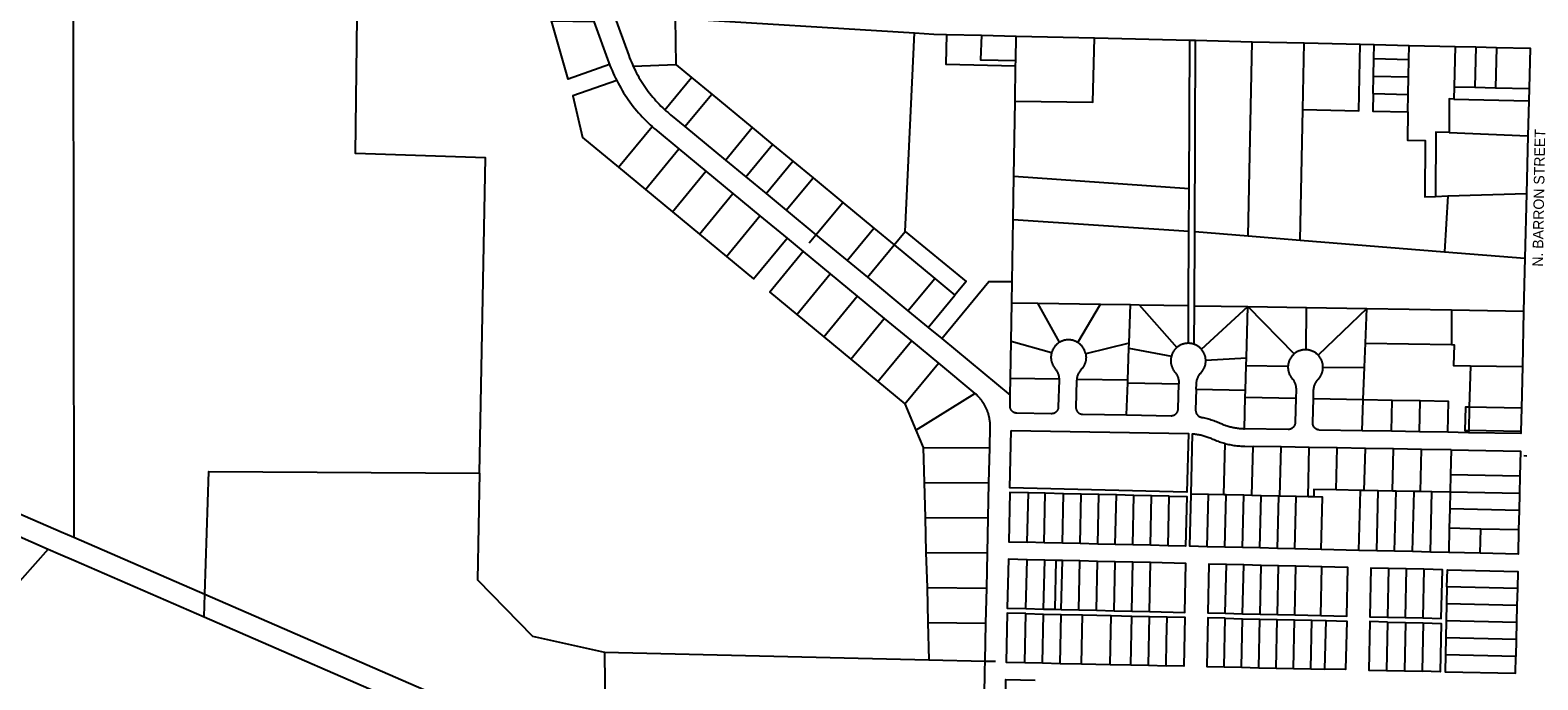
# Model space of a CAD drawing. Header units: feet. Extents: x 1267057 to 1687180, y 137439 to 673336.
# Tile 131 of 159: x 1363599 to 1367899, y 645763 to 647617. Entities that reach past the tile are written whole.
import ezdxf
from ezdxf.enums import TextEntityAlignment as Align

# ---------------------------------------------------------------- set-up
doc = ezdxf.new("R2010")
doc.units = ezdxf.units.FT
doc.header["$MEASUREMENT"] = 0
doc.layers.add('eatpar', color=32, linetype='Continuous')
doc.layers.add('MOT-PHASE 2', color=5, linetype='Continuous')
doc.styles.add('Slanted-Normal', font='font31.shx', dxfattribs={"height": 0.14})

msp = doc.modelspace()

# ---------------------------------------------------------------- linework, layer by layer
at = {"layer": 'eatpar'}
for p, q in [((1363722.1, 647676.8), (1363723.6, 646170.2)), ((1365439.4, 647651.1), (1366121.2, 647609.2)), ((1365441.9, 647517.9), (1365439.4, 647651.1)), ((1366095, 647043), (1366121.2, 647609.2)), ((1366212.5, 647604.9), (1366312.5, 647602.6)), ((1366312.5, 647602.6), (1366411, 647600.2)), ((1366409.9, 647530.2), (1366411, 647600.2)), ((1366411, 647600.2), (1366634.9, 647594.9)), ((1366634.9, 647594.9), (1366906, 647588.5)), ((1366904.4, 647165.4), (1366906, 647588.5)), ((1366906, 647588.5), (1366922.5, 647588.1)), ((1366920.5, 647042.1), (1366922.5, 647588.1)), ((1366922.5, 647588.1), (1367084.4, 647584.2)), ((1367073.2, 647029.8), (1367084.4, 647584.2)), ((1367084.4, 647584.2), (1367232.1, 647580.8)), ((1367228.4, 647390.8), (1367232.1, 647580.8)), ((1367232.1, 647580.8), (1367392.1, 647576.9)), ((1367392.1, 647576.9), (1367432.1, 647576)), ((1367431.4, 647536), (1367432.1, 647576)), ((1367432.1, 647576), (1367532, 647573.6)), ((1367531.2, 647533.6), (1367532, 647573.6)), ((1367532, 647573.6), (1367663, 647570.5)), ((1367663, 647570.5), (1367660.2, 647455.5)), ((1367663, 647570.5), (1367722, 647569.1)), ((1367722, 647569.1), (1367719.1, 647454.1)), ((1367722, 647569.1), (1367781, 647567.7)), ((1367781, 647567.7), (1367778.1, 647452.8)), ((1365441.9, 647517.9), (1365319.2, 647513.2)), ((1365441.9, 647517.9), (1365485.1, 647482.2)), ((1366408, 647414.6), (1366409.6, 647515.2)), ((1366409.6, 647515.2), (1366409.9, 647530.2)), ((1367430.4, 647486), (1367431.4, 647536)), ((1367431.4, 647536), (1367531.2, 647533.6)), ((1367530.2, 647483.6), (1367531.2, 647533.6)), ((1365409, 647390.2), (1365485.1, 647482.2)), ((1365485.1, 647482.2), (1365542.9, 647434.5)), ((1367429.4, 647436), (1367430.4, 647486)), ((1367430.4, 647486), (1367530.2, 647483.6)), ((1367529.2, 647433.6), (1367530.2, 647483.6)), ((1367660.2, 647455.5), (1367659.4, 647420.5)), ((1367660.2, 647455.5), (1367719.1, 647454.1)), ((1365466.5, 647341.9), (1365542.9, 647434.5)), ((1365542.9, 647434.5), (1365658.5, 647338.9)), ((1366404.5, 647200.3), (1366408, 647414.6)), ((1367429.4, 647436), (1367529.2, 647433.6)), ((1367528.2, 647383.6), (1367529.2, 647433.6)), ((1367659.4, 647420.5), (1367873.2, 647415.4)), ((1367719.1, 647454.1), (1367778.1, 647452.8)), ((1367778.1, 647452.8), (1367874.1, 647450.4)), ((1367873.2, 647415.4), (1367870.8, 647315.4)), ((1367874.1, 647450.4), (1367873.2, 647415.4)), ((1367221.1, 647017.8), (1367228.4, 647390.8)), ((1365276.8, 647226.3), (1365373.1, 647341.8)), ((1365466.5, 647341.9), (1365582.1, 647246.4)), ((1365582.1, 647246.4), (1365658.5, 647338.9)), ((1365658.5, 647338.9), (1365716.4, 647291.1)), ((1365639.9, 647198.6), (1365716.4, 647291.1)), ((1365716.4, 647291.1), (1365774.1, 647243.4)), ((1367646.1, 647324.8), (1367870.8, 647315.4)), ((1367870.8, 647315.4), (1367866.8, 647151.3)), ((1365353.9, 647162.6), (1365449.4, 647278.2)), ((1365449.4, 647278.2), (1365526.5, 647214.5)), ((1365582.1, 647246.4), (1365639.9, 647198.6)), ((1365697.8, 647150.8), (1365774.1, 647243.4)), ((1365774.1, 647243.4), (1365832, 647195.6)), ((1365276.8, 647226.3), (1365353.9, 647162.6)), ((1365431, 647098.9), (1365526.5, 647214.5)), ((1365526.5, 647214.5), (1365603.6, 647150.8)), ((1365639.9, 647198.6), (1365697.8, 647150.8)), ((1366402.5, 647076.5), (1366404.5, 647200.3)), ((1366404.5, 647200.3), (1366904.4, 647165.4)), ((1365353.9, 647162.6), (1365431, 647098.9)), ((1365755.5, 647103.1), (1365832, 647195.6)), ((1365832, 647195.6), (1365916.8, 647125.5)), ((1366903.9, 647043.4), (1366904.4, 647165.4)), ((1365508, 647035.2), (1365603.6, 647150.8)), ((1365603.6, 647150.8), (1365680.6, 647087.1)), ((1365697.8, 647150.8), (1365755.5, 647103.1)), ((1365840.2, 647033), (1365916.8, 647125.5)), ((1365916.8, 647125.5), (1366005.4, 647052.2)), ((1367606.8, 647142.9), (1367642.4, 647144.1)), ((1367642.4, 647144.1), (1367632.4, 646984.7)), ((1367642.4, 647144.1), (1367866.8, 647151.3)), ((1367866.8, 647151.3), (1367862.2, 646966.2)), ((1365431, 647098.9), (1365508, 647035.2)), ((1365585.1, 646971.4), (1365680.6, 647087.1)), ((1365680.6, 647087.1), (1365757.8, 647023.4)), ((1365755.5, 647103.1), (1365840.2, 647033)), ((1366399.5, 646899.7), (1366402.5, 647076.5)), ((1366402.5, 647076.5), (1366903.9, 647043.4)), ((1365508, 647035.2), (1365585.1, 646971.4)), ((1365821.1, 647009.9), (1365840.2, 647033)), ((1365840.2, 647033), (1365929, 646959.7)), ((1365929, 646959.7), (1366005.4, 647052.2)), ((1366005.4, 647052.2), (1366063.1, 647004.4)), ((1366063.1, 647004.4), (1366095, 647043)), ((1366903.1, 646831.1), (1366903.9, 647043.4)), ((1366919.6, 646830.8), (1366920.5, 647042.1)), ((1366920.5, 647042.1), (1367073.2, 647029.8)), ((1367073.2, 647029.8), (1367221.1, 647017.8)), ((1365757.8, 647023.4), (1365804, 646985.1)), ((1365804, 646985.1), (1365881.1, 646921.4)), ((1365986.8, 646911.9), (1366063.1, 647004.4)), ((1366063.1, 647004.4), (1366178.9, 646908.8)), ((1367221.1, 647017.8), (1367632.4, 646984.7)), ((1367632.4, 646984.7), (1367862.2, 646966.2)), ((1365929, 646959.7), (1365986.8, 646911.9)), ((1367862.2, 646966.2), (1367858.5, 646815.4)), ((1365785.5, 646805.8), (1365881.1, 646921.4)), ((1365881.1, 646921.4), (1365958.1, 646857.8)), ((1365986.8, 646911.9), (1366102.4, 646816.4)), ((1366102.4, 646816.4), (1366178.9, 646908.8)), ((1366178.9, 646908.8), (1366236.6, 646861.1)), ((1366398.5, 646839.4), (1366399.5, 646899.7)), ((1365862.6, 646742.1), (1365958.1, 646857.8)), ((1365958.1, 646857.8), (1366035.2, 646794)), ((1366160.1, 646768.6), (1366236.6, 646861.1)), ((1366102.4, 646816.4), (1366160.1, 646768.6)), ((1366396.6, 646729.9), (1366398.5, 646839.4)), ((1366398.5, 646839.4), (1366473.2, 646838.1)), ((1366473.2, 646838.1), (1366651.5, 646835.2)), ((1366535.2, 646726.7), (1366473.2, 646838.1)), ((1366587.2, 646725.6), (1366651.5, 646835.2)), ((1366651.5, 646835.2), (1366736.9, 646833.8)), ((1366733.1, 646723.9), (1366736.9, 646833.8)), ((1366736.9, 646833.8), (1366761.9, 646833.4)), ((1366761.9, 646833.4), (1366903.1, 646831.1)), ((1366761.9, 646833.4), (1366869.8, 646711.8)), ((1366902.8, 646723.6), (1366903.1, 646831.1)), ((1366919.2, 646720.6), (1366919.6, 646830.8)), ((1366919.6, 646830.8), (1367072, 646828.3)), ((1366939.5, 646706.8), (1367072, 646828.3)), ((1367067.9, 646681.6), (1367072, 646828.3)), ((1367072, 646828.3), (1367239.4, 646825.6)), ((1367072, 646828.3), (1367204, 646693.3)), ((1367238, 646705.1), (1367239.4, 646825.6)), ((1367239.4, 646825.6), (1367411.4, 646822.8)), ((1367411.4, 646822.8), (1367272.2, 646689.9)), ((1367407.5, 646723.8), (1367411.4, 646822.8)), ((1367411.4, 646822.8), (1367652.4, 646818.8)), ((1367652.4, 646818.8), (1367858.5, 646815.4)), ((1367652.4, 646818.8), (1367652.5, 646719.8)), ((1367858.5, 646815.4), (1367854.9, 646657)), ((1362142.8, 646792.5), (1363650.9, 646136.4)), ((1365785.5, 646805.8), (1365862.6, 646742.1)), ((1365939.6, 646678.4), (1366035.2, 646794)), ((1366035.2, 646794), (1366112.4, 646730.3)), ((1366160.1, 646768.6), (1366198.8, 646736.8)), ((1365862.6, 646742.1), (1365939.6, 646678.4)), ((1366016.8, 646614.7), (1366112.4, 646730.3)), ((1366112.4, 646730.3), (1366189.4, 646666.6)), ((1366198.8, 646736.8), (1366394.1, 646575.2)), ((1366394.9, 646624.4), (1366396.6, 646729.9)), ((1366396.6, 646729.9), (1366512.4, 646697.6)), ((1366733.1, 646723.9), (1366609.4, 646693.1)), ((1366732.6, 646709.8), (1366733.1, 646723.9)), ((1367404.8, 646655.3), (1367407.5, 646723.8)), ((1367407.5, 646723.8), (1367652.5, 646719.8)), ((1366729.5, 646618.9), (1366732.6, 646709.8)), ((1366732.6, 646709.8), (1366853.9, 646686.9)), ((1366952, 646675), (1367067.9, 646681.6)), ((1367067.2, 646660.3), (1367067.9, 646681.6)), ((1365939.6, 646678.4), (1366016.8, 646614.7)), ((1366093.9, 646551), (1366189.4, 646666.6)), ((1366189.4, 646666.6), (1366293.4, 646580.7)), ((1367065.2, 646590), (1367067.2, 646660.3)), ((1367067.2, 646660.3), (1367186.4, 646658.3)), ((1367286.2, 646654.2), (1367404.8, 646655.3)), ((1367401.1, 646563.5), (1367404.8, 646655.3)), ((1367706.6, 646659.4), (1367703.5, 646541.5)), ((1367706.6, 646659.4), (1367854.9, 646657)), ((1367854.9, 646657), (1367852.1, 646538.9)), ((1366016.8, 646614.7), (1366093.9, 646551)), ((1366394.1, 646575.2), (1366394.9, 646624.4)), ((1366394.9, 646624.4), (1366533.4, 646622.1)), ((1366583.9, 646621.4), (1366729.5, 646618.9)), ((1366726.1, 646519), (1366729.2, 646610.6)), ((1366729.2, 646610.6), (1366729.5, 646618.9)), ((1366729.2, 646610.6), (1366875.2, 646608.2)), ((1366125, 646475.7), (1366293.4, 646580.7)), ((1366924.8, 646592.3), (1367065.2, 646590)), ((1367062.1, 646479.9), (1367064.6, 646569.8)), ((1367064.6, 646569.8), (1367065.2, 646590)), ((1367064.6, 646569.8), (1367208.9, 646567.4)), ((1367258.8, 646565.8), (1367401.1, 646563.5)), ((1367397.6, 646473.9), (1367401, 646561.9)), ((1367401, 646561.9), (1367401.1, 646563.5)), ((1367483.8, 646560.4), (1367401, 646561.9)), ((1367481.9, 646472.4), (1367483.8, 646560.4)), ((1367563.8, 646559), (1367483.8, 646560.4)), ((1367561.9, 646471), (1367563.8, 646559)), ((1366093.9, 646551), (1366125, 646475.7)), ((1367703.5, 646541.5), (1367701.8, 646474.6)), ((1367852.1, 646538.9), (1367703.5, 646541.5)), ((1367852.1, 646538.9), (1367850.6, 646471.9)), ((1366125, 646475.7), (1366145.6, 646425.9)), ((1367481.9, 646472.4), (1367397.6, 646473.9)), ((1367561.9, 646471), (1367481.9, 646472.4)), ((1367641.9, 646469.6), (1367561.9, 646471)), ((1367701.6, 646468.5), (1367641.9, 646469.6)), ((1367701.8, 646474.6), (1367701.6, 646468.5)), ((1367850.6, 646471.9), (1367701.8, 646474.6)), ((1366145.6, 646425.9), (1366335.8, 646425.1)), ((1366145.6, 646425.9), (1366148.4, 646326.1)), ((1366333.6, 646325.1), (1366335.8, 646425.1)), ((1367003.6, 646291.2), (1367007.4, 646437.6)), ((1367083.6, 646289.2), (1367087.1, 646429.4)), ((1367167.1, 646427.9), (1367087.1, 646429.4)), ((1367163.6, 646287.3), (1367167.1, 646427.9)), ((1367247.1, 646426.5), (1367167.1, 646427.9)), ((1367243.6, 646285.4), (1367247.1, 646426.5)), ((1367327.1, 646425.1), (1367247.1, 646426.5)), ((1367324.1, 646305.1), (1367327.1, 646425.1)), ((1367407.1, 646423.6), (1367327.1, 646425.1)), ((1367404.1, 646303.4), (1367407.1, 646423.6)), ((1367487.1, 646422.2), (1367407.1, 646423.6)), ((1367484.1, 646301.9), (1367487.1, 646422.2)), ((1367567.1, 646420.8), (1367487.1, 646422.2)), ((1367564, 646300.2), (1367567.1, 646420.8)), ((1367651.4, 646419.3), (1367567.1, 646420.8)), ((1367651.4, 646419.3), (1367649.8, 646348.5)), ((1367649.8, 646348.5), (1367648.6, 646298.6)), ((1367847.8, 646344.6), (1367649.8, 646348.5)), ((1367847.8, 646344.6), (1367846.6, 646294.6)), ((1366148.4, 646326.1), (1366333.6, 646325.1)), ((1366148.4, 646326.1), (1366151.2, 646226.1)), ((1366331.5, 646225.2), (1366333.6, 646325.1)), ((1366443, 646155.6), (1366446.1, 646296.9)), ((1366494.2, 646295.7), (1366446.1, 646296.9)), ((1366491.2, 646154.4), (1366494.2, 646295.7)), ((1366546.5, 646294.4), (1366494.2, 646295.7)), ((1366543.5, 646153.2), (1366546.5, 646294.4)), ((1366596.6, 646293.2), (1366546.5, 646294.4)), ((1366960, 646292.2), (1366910, 646293.4)), ((1367392.9, 646303.7), (1367324.1, 646305.1)), ((1367388.5, 646132.7), (1367392.9, 646303.7)), ((1367404.1, 646303.4), (1367392.9, 646303.7)), ((1367443.9, 646302.7), (1367404.1, 646303.4)), ((1367439.5, 646131.4), (1367443.9, 646302.7)), ((1367484.1, 646301.9), (1367443.9, 646302.7)), ((1367494.9, 646301.7), (1367484.1, 646301.9)), ((1367490.5, 646130.2), (1367494.9, 646301.7)), ((1367545.9, 646300.6), (1367494.9, 646301.7)), ((1367541.5, 646129), (1367545.9, 646300.6)), ((1367564, 646300.2), (1367545.9, 646300.6)), ((1367596.9, 646299.6), (1367564, 646300.2)), ((1367592.5, 646127.8), (1367596.9, 646299.6)), ((1367648.6, 646298.6), (1367596.9, 646299.6)), ((1367648.6, 646298.6), (1367647.6, 646251.4)), ((1367846.6, 646294.6), (1367648.6, 646298.6)), ((1367846.6, 646294.6), (1367845.5, 646246.7)), ((1366593.6, 646152), (1366596.6, 646293.2)), ((1366646.9, 646292.1), (1366596.6, 646293.2)), ((1366643.9, 646150.8), (1366646.9, 646292.1)), ((1366697.1, 646290.9), (1366646.9, 646292.1)), ((1366694, 646149.5), (1366697.1, 646290.9)), ((1366747.2, 646289.7), (1366697.1, 646290.9)), ((1366744.2, 646148.2), (1366747.2, 646289.7)), ((1366797.5, 646288.4), (1366747.2, 646289.7)), ((1366794.5, 646147.1), (1366797.5, 646288.4)), ((1366847.6, 646287.2), (1366797.5, 646288.4)), ((1366844.6, 646145.8), (1366847.6, 646287.2)), ((1366956.2, 646143.1), (1366960, 646292.2)), ((1367003.6, 646291.2), (1366960, 646292.2)), ((1367010, 646291.1), (1367003.6, 646291.2)), ((1367006.2, 646141.9), (1367010, 646291.1)), ((1367060, 646289.8), (1367010, 646291.1)), ((1367056.2, 646140.8), (1367060, 646289.8)), ((1367083.6, 646289.2), (1367060, 646289.8)), ((1367110, 646288.6), (1367083.6, 646289.2)), ((1367106.2, 646139.6), (1367110, 646288.6)), ((1367160, 646287.4), (1367110, 646288.6)), ((1367156.2, 646138.3), (1367160, 646287.4)), ((1367163.6, 646287.3), (1367160, 646287.4)), ((1367210, 646286.2), (1367163.6, 646287.3)), ((1367206.1, 646137.1), (1367210, 646286.2)), ((1367243.6, 646285.4), (1367210, 646286.2)), ((1367260, 646285), (1367243.6, 646285.4)), ((1367647.6, 646251.4), (1367646.4, 646195.8)), ((1367845.5, 646246.7), (1367647.6, 646251.4)), ((1366151.2, 646226.1), (1366331.5, 646225.2)), ((1366151.2, 646226.1), (1366154, 646126.2)), ((1366329.4, 646125.2), (1366331.5, 646225.2)), ((1367845.5, 646246.7), (1367844.2, 646191)), ((1363723.6, 646170.2), (1364097.6, 646007.5)), ((1367646.4, 646195.8), (1367644.8, 646126.5)), ((1367735.9, 646193.6), (1367646.4, 646195.8)), ((1367734.1, 646124.3), (1367735.9, 646193.6)), ((1367844.2, 646191), (1367735.9, 646193.6)), ((1363650.9, 646136.4), (1363339.8, 645786.3)), ((1366154, 646126.2), (1366329.4, 646125.2)), ((1366154, 646126.2), (1366156.9, 646026.3)), ((1366327.1, 646025.2), (1366329.4, 646125.2)), ((1366491.2, 646154.4), (1366443, 646155.6)), ((1366543.5, 646153.2), (1366491.2, 646154.4)), ((1366593.6, 646152), (1366543.5, 646153.2)), ((1366643.9, 646150.8), (1366593.6, 646152)), ((1366694, 646149.5), (1366643.9, 646150.8)), ((1366744.2, 646148.2), (1366694, 646149.5)), ((1366794.5, 646147.1), (1366744.2, 646148.2)), ((1366844.6, 646145.8), (1366794.5, 646147.1)), ((1367006.2, 646141.9), (1366956.2, 646143.1)), ((1367056.2, 646140.8), (1367006.2, 646141.9)), ((1367106.2, 646139.6), (1367056.2, 646140.8)), ((1367156.2, 646138.3), (1367106.2, 646139.6)), ((1367206.1, 646137.1), (1367156.2, 646138.3)), ((1367281.1, 646135.3), (1367206.1, 646137.1)), ((1367388.5, 646132.7), (1367281.1, 646135.3)), ((1367439.5, 646131.4), (1367388.5, 646132.7)), ((1367490.5, 646130.2), (1367439.5, 646131.4)), ((1367541.5, 646129), (1367490.5, 646130.2)), ((1367592.5, 646127.8), (1367541.5, 646129)), ((1367644.8, 646126.5), (1367592.5, 646127.8)), ((1367734.1, 646124.3), (1367644.8, 646126.5)), ((1366439.1, 645966.3), (1366442.1, 646106.1)), ((1366492.5, 646104.9), (1366442.1, 646106.1)), ((1366489.5, 645965.1), (1366492.5, 646104.9)), ((1366525.4, 646104.1), (1366492.5, 646104.9)), ((1366522.4, 645964.4), (1366525.4, 646104.1)), ((1366542.9, 646103.6), (1366525.4, 646104.1)), ((1366539.9, 645964), (1366542.9, 646103.6)), ((1366593.1, 646102.4), (1366542.9, 646103.6)), ((1366590.1, 645962.8), (1366593.1, 646102.4)), ((1366643.5, 646101.2), (1366593.1, 646102.4)), ((1366640.5, 645961.6), (1366643.5, 646101.2)), ((1366693.9, 646100), (1366643.5, 646101.2)), ((1366690.9, 645960.4), (1366693.9, 646100)), ((1366744.1, 646098.8), (1366693.9, 646100)), ((1366741.1, 645959.2), (1366744.1, 646098.8)), ((1366794.5, 646097.6), (1366744.1, 646098.8)), ((1366791.5, 645958.1), (1366794.5, 646097.6)), ((1367007.6, 645953), (1367010.6, 646092.3)), ((1367060.1, 646091.1), (1367010.6, 646092.3)), ((1367057.1, 645951.9), (1367060.1, 646091.1)), ((1367109.6, 646089.9), (1367060.1, 646091.1)), ((1367106.6, 645950.7), (1367109.6, 646089.9)), ((1367159.1, 646088.8), (1367109.6, 646089.9)), ((1367156.1, 645949.6), (1367159.1, 646088.8)), ((1367208.6, 646087.6), (1367159.1, 646088.8)), ((1367205.6, 645948.4), (1367208.6, 646087.6)), ((1367282.9, 646085.8), (1367208.6, 646087.6)), ((1367279.9, 645946.7), (1367282.9, 646085.8)), ((1367473.2, 646081.1), (1367470.1, 645942.2)), ((1367523.5, 646079.9), (1367473.2, 646081.1)), ((1367523.5, 646079.9), (1367520.4, 645941)), ((1367573.9, 646078.6), (1367523.5, 646079.9)), ((1367573.9, 646078.6), (1367570.6, 645939.9)), ((1364095.5, 645943), (1364097.6, 646007.5)), ((1364097.6, 646007.5), (1365240.6, 645510.2)), ((1366156.9, 646026.3), (1366327.1, 646025.2)), ((1366156.9, 646026.3), (1366159.6, 645926.4)), ((1366325, 645925.2), (1366327.1, 646025.2)), ((1367639.8, 646028.6), (1367638.6, 645980.2)), ((1367840.5, 646023.8), (1367639.8, 646028.6)), ((1367840.5, 646023.8), (1367839.4, 645975.4)), ((1366435.9, 645812.4), (1366438.9, 645952.1)), ((1366438.9, 645952.1), (1366489.2, 645950.9)), ((1366439.1, 645966.3), (1366489.5, 645965.1)), ((1366486.2, 645811.3), (1366489.2, 645950.9)), ((1366489.2, 645950.9), (1366539.5, 645949.8)), ((1366489.5, 645965.1), (1366522.4, 645964.4)), ((1366522.4, 645964.4), (1366539.9, 645964)), ((1366536.5, 645810.2), (1366539.5, 645949.8)), ((1366539.5, 645949.8), (1366600.4, 645948.3)), ((1366539.9, 645964), (1366590.1, 645962.8)), ((1366590.1, 645962.8), (1366640.5, 645961.6)), ((1366640.5, 645961.6), (1366690.9, 645960.4)), ((1366690.9, 645960.4), (1366741.1, 645959.2)), ((1366741.1, 645959.2), (1366791.5, 645958.1)), ((1367007.6, 645953), (1367057.1, 645951.9)), ((1367057.1, 645951.9), (1367106.6, 645950.7)), ((1367106.6, 645950.7), (1367156.1, 645949.6)), ((1367156.1, 645949.6), (1367205.6, 645948.4)), ((1367638.6, 645980.2), (1367637.5, 645931.8)), ((1367839.4, 645975.4), (1367638.6, 645980.2)), ((1367839.4, 645975.4), (1367838.2, 645926.9)), ((1364095.5, 645943), (1365298, 645419.9)), ((1366159.6, 645926.4), (1366325, 645925.2)), ((1366159.6, 645926.4), (1366162.6, 645820.6)), ((1366322.6, 645816.8), (1366325, 645925.2)), ((1366597.4, 645808.9), (1366600.4, 645948.3)), ((1366600.4, 645948.3), (1366682.5, 645946.4)), ((1366679.6, 645807.1), (1366682.5, 645946.4)), ((1366682.5, 645946.4), (1366740.9, 645945.1)), ((1366737.9, 645805.8), (1366740.9, 645945.1)), ((1366740.9, 645945.1), (1366791.2, 645943.9)), ((1366788.2, 645804.7), (1366791.2, 645943.9)), ((1366791.2, 645943.9), (1366841.5, 645942.8)), ((1367004.4, 645800), (1367007.4, 645938.8)), ((1367007.4, 645938.8), (1367056.9, 645937.7)), ((1367053.9, 645798.9), (1367056.9, 645937.7)), ((1367056.9, 645937.7), (1367106.4, 645936.5)), ((1367103.4, 645797.8), (1367106.4, 645936.5)), ((1367106.4, 645936.5), (1367155.8, 645935.4)), ((1367152.9, 645796.7), (1367155.8, 645935.4)), ((1367155.8, 645935.4), (1367205.2, 645934.2)), ((1367202.4, 645795.6), (1367205.2, 645934.2)), ((1367205.2, 645934.2), (1367254.8, 645933.1)), ((1367205.6, 645948.4), (1367279.9, 645946.7)), ((1367251.9, 645794.6), (1367254.8, 645933.1)), ((1367254.8, 645933.1), (1367294.8, 645932.1)), ((1367291.8, 645793.7), (1367294.8, 645932.1)), ((1367470.6, 645928), (1367467.5, 645789.8)), ((1367470.1, 645942.2), (1367520.4, 645941)), ((1367470.6, 645928), (1367521.5, 645926.8)), ((1367521.5, 645926.8), (1367518.2, 645788.7)), ((1367520.4, 645941), (1367570.6, 645939.9)), ((1367521.5, 645926.8), (1367572.2, 645925.6)), ((1367572.2, 645925.6), (1367569.1, 645787.6)), ((1367637.5, 645931.8), (1367636.4, 645883.4)), ((1367838.2, 645926.9), (1367637.5, 645931.8)), ((1367838.2, 645926.9), (1367837.1, 645878.6)), ((1367636.4, 645883.4), (1367635.4, 645835)), ((1367837.1, 645878.6), (1367636.4, 645883.4)), ((1367837.1, 645878.6), (1367836, 645830.1)), ((1365237.2, 645842.5), (1366162.6, 645820.6)), ((1365237.2, 645842.5), (1365240.6, 645510.2)), ((1366162.6, 645820.6), (1366322.6, 645816.8)), ((1367836, 645830.1), (1367635.4, 645835)), ((1366322.6, 645816.8), (1366352.6, 645816.1)), ((1366435.9, 645812.4), (1366486.2, 645811.3)), ((1366486.2, 645811.3), (1366536.5, 645810.2)), ((1366536.5, 645810.2), (1366597.4, 645808.9)), ((1366597.4, 645808.9), (1366679.6, 645807.1)), ((1366679.6, 645807.1), (1366737.9, 645805.8)), ((1366737.9, 645805.8), (1366788.2, 645804.7)), ((1366788.2, 645804.7), (1366838.6, 645803.6)), ((1367004.4, 645800), (1367053.9, 645798.9)), ((1367053.9, 645798.9), (1367103.4, 645797.8)), ((1367103.4, 645797.8), (1367152.9, 645796.7)), ((1367152.9, 645796.7), (1367202.4, 645795.6)), ((1367202.4, 645795.6), (1367251.9, 645794.6)), ((1367251.9, 645794.6), (1367291.8, 645793.7)), ((1367467.5, 645789.8), (1367518.2, 645788.7)), ((1367518.2, 645788.7), (1367569.1, 645787.6))]:
    msp.add_line(p, q, dxfattribs=at)
for points in [[(1364881.1, 646353.3), (1364897.8, 647252.9), (1364527.1, 647265.2), (1364532.2, 647654.2)], [(1365086, 647644.2), (1365206.8, 647642.1), (1365249.9, 647524.1), (1365251.8, 647519.1)], [(1365251.8, 647519.1), (1365133.1, 647477.6), (1365086, 647644.2)], [(1365439.4, 647651.1), (1365263.4, 647661.9), (1365306.2, 647544.7), (1365308.6, 647538.2), (1365311.1, 647531.8), (1365313.9, 647525.4), (1365316.6, 647519.1), (1365319.2, 647513.2)], [(1366121.2, 647609.2), (1366176.6, 647605.8), (1366212.5, 647604.9)], [(1366212.5, 647604.9), (1366210.6, 647519.9), (1366409.6, 647515.2)], [(1366312.5, 647602.6), (1366309.9, 647532.6), (1366409.9, 647530.2)], [(1366408, 647414.6), (1366629.5, 647411.6), (1366634.9, 647594.9)], [(1367228.4, 647390.8), (1367388.4, 647386.9), (1367392.1, 647576.9)], [(1367781, 647567.7), (1367877, 647565.4), (1367874.1, 647450.4)], [(1365251.8, 647519.1), (1365252.6, 647516.7), (1365255.6, 647509.3), (1365258.6, 647501.9), (1365261.8, 647494.7), (1365265.1, 647487.4), (1365268.5, 647480.3), (1365272.1, 647473.2)], [(1365319.2, 647513.2), (1365322.4, 647506.6), (1365325.5, 647500.5), (1365328.6, 647494.4), (1365332, 647488.3), (1365335.4, 647482.3), (1365338.9, 647476.4), (1365342.5, 647470.5), (1365346.2, 647464.7), (1365350, 647458.9), (1365353.9, 647453.2), (1365358, 647447.7), (1365362, 647442.1), (1365366.2, 647436.7), (1365370.5, 647431.2), (1365375, 647425.9), (1365379.4, 647420.8), (1365384, 647415.6), (1365388.6, 647410.5), (1365393.4, 647405.5), (1365398.2, 647400.6), (1365403.1, 647395.8), (1365408.1, 647391), (1365409, 647390.2)], [(1365272.1, 647473.2), (1365146.9, 647429.4), (1365174.8, 647310.6), (1365276.8, 647226.3)], [(1365272.1, 647473.2), (1365275.8, 647466.1), (1365279.5, 647459.2), (1365283.5, 647452.2), (1365287.5, 647445.4), (1365291.6, 647438.6), (1365295.9, 647431.9), (1365300.4, 647425.4), (1365304.9, 647418.8), (1365309.4, 647412.4), (1365314.1, 647405.9), (1365319, 647399.7), (1365324, 647393.4), (1365329, 647387.3), (1365334.1, 647381.3), (1365339.5, 647375.4), (1365344.9, 647369.5), (1365350.2, 647363.8), (1365355.9, 647358.1), (1365361.5, 647352.6), (1365367.2, 647347.1), (1365373.1, 647341.8)], [(1367429.4, 647436), (1367428.4, 647386), (1367528.2, 647383.6)], [(1367659.4, 647420.5), (1367646.4, 647420.8), (1367646.1, 647324.8)], [(1365409, 647390.2), (1365413.2, 647386.4), (1365418.4, 647381.8), (1365423.6, 647377.3), (1365425.6, 647375.7), (1365466.5, 647341.9)], [(1367528.2, 647383.6), (1367526.8, 647303.6), (1367577.8, 647302.4), (1367576.5, 647141.9), (1367606.8, 647142.9)], [(1365373.1, 647341.8), (1365379.1, 647336.5), (1365385.1, 647331.3), (1365387.4, 647329.4), (1365449.4, 647278.2)], [(1367646.1, 647324.8), (1367608.1, 647326.4), (1367606.8, 647142.9)], [(1361382.4, 647188.7), (1363687.5, 646185.9), (1363723.6, 646170.2)], [(1366095, 647043), (1366268.5, 646899.6), (1366236.6, 646861.1)], [(1365585.1, 646971.4), (1365662.2, 646907.8), (1365757.8, 647023.4)], [(1365804, 646985.1), (1365708.5, 646869.5), (1365785.5, 646805.8)], [(1366198.8, 646736.8), (1366333.4, 646899.7), (1366399.5, 646899.7)], [(1366535.2, 646726.7), (1366533.1, 646725.4), (1366531.8, 646724.4), (1366530.2, 646723.4), (1366528.9, 646722.3), (1366527.6, 646721.2), (1366526.2, 646720), (1366525, 646718.8), (1366523.9, 646717.6), (1366522.6, 646716.2), (1366521.5, 646714.9), (1366520.5, 646713.6), (1366519.4, 646712.1), (1366518.5, 646710.7), (1366517.5, 646709.2), (1366516.6, 646707.7), (1366515.9, 646706.1), (1366515.1, 646704.6), (1366514.4, 646703), (1366513.8, 646701.4), (1366513.1, 646699.8), (1366512.4, 646697.6)], [(1366587.2, 646725.6), (1366586.1, 646726.3), (1366584.6, 646727.2), (1366583.1, 646728), (1366581.5, 646728.8), (1366579.9, 646729.4), (1366578.2, 646730.1), (1366576.6, 646730.7), (1366575, 646731.2), (1366573.4, 646731.8), (1366571.6, 646732.1), (1366569.9, 646732.5), (1366568.2, 646732.8), (1366566.5, 646733.1), (1366564.8, 646733.2), (1366563, 646733.4), (1366561.2, 646733.4), (1366559.5, 646733.4), (1366557.8, 646733.4), (1366556, 646733.2), (1366554.2, 646733.1), (1366552.5, 646732.8), (1366550.9, 646732.5), (1366549.1, 646732.2), (1366547.5, 646731.8), (1366545.8, 646731.2), (1366544.1, 646730.7), (1366542.5, 646730.1), (1366540.9, 646729.4), (1366539.2, 646728.8), (1366537.6, 646728), (1366536.1, 646727.2), (1366535.2, 646726.7)], [(1366609.4, 646693.1), (1366609.1, 646694.7), (1366608.6, 646696.4), (1366608.2, 646698.1), (1366607.6, 646699.7), (1366607, 646701.4), (1366606.4, 646702.9), (1366605.8, 646704.6), (1366604.9, 646706.1), (1366604.1, 646707.7), (1366603.2, 646709.2), (1366602.4, 646710.7), (1366601.4, 646712.1), (1366600.2, 646713.5), (1366599.2, 646714.9), (1366598.1, 646716.2), (1366597, 646717.6), (1366595.8, 646718.8), (1366594.5, 646720), (1366593.1, 646721.2), (1366591.9, 646722.3), (1366590.5, 646723.4), (1366589, 646724.4), (1366587.2, 646725.6)], [(1366902.8, 646723.6), (1366901.1, 646723.6), (1366899.4, 646723.5), (1366897.6, 646723.4), (1366895.9, 646723.2), (1366894.1, 646722.9), (1366892.5, 646722.6), (1366890.8, 646722.3), (1366889.1, 646721.9), (1366887.4, 646721.4), (1366885.8, 646720.8), (1366884.1, 646720.2), (1366882.5, 646719.6), (1366880.9, 646718.9), (1366879.2, 646718.1), (1366877.8, 646717.3), (1366876.2, 646716.4), (1366874.8, 646715.5), (1366873.4, 646714.5), (1366871.9, 646713.5), (1366870.5, 646712.4), (1366869.8, 646711.8)], [(1366919.2, 646720.6), (1366918.2, 646720.8), (1366916.6, 646721.4), (1366915, 646721.9), (1366913.2, 646722.2), (1366911.5, 646722.6), (1366909.9, 646722.9), (1366908.1, 646723.2), (1366906.4, 646723.4), (1366904.6, 646723.5), (1366902.8, 646723.6)], [(1366512.4, 646697.6), (1366512.1, 646696.4), (1366511.6, 646694.7), (1366511.2, 646693), (1366511, 646691.2), (1366510.8, 646689.6), (1366510.6, 646687.8), (1366510.5, 646686.1), (1366510.4, 646684.3), (1366510.4, 646682.6), (1366510.5, 646680.8), (1366510.6, 646679.1), (1366510.8, 646677.4), (1366511, 646675.6), (1366511.2, 646673.9), (1366511.6, 646672.2), (1366512.1, 646670.5), (1366512.5, 646668.8), (1366513.1, 646667.2), (1366513.8, 646665.5), (1366514.4, 646663.9), (1366515, 646662.3), (1366515.9, 646660.8), (1366516.6, 646659.2), (1366517.5, 646657.7), (1366518.4, 646656.2), (1366519.4, 646654.8), (1366520.5, 646653.4), (1366521.5, 646652), (1366522.6, 646650.5), (1366523.8, 646649.1), (1366524.8, 646647.7), (1366525.8, 646646.2), (1366526.6, 646644.8), (1366527.5, 646643.2), (1366528.2, 646641.7), (1366529, 646640.1), (1366529.8, 646638.5), (1366530.4, 646636.9), (1366531, 646635.2), (1366531.5, 646633.6), (1366531.9, 646631.9), (1366532.4, 646630.2), (1366532.6, 646628.4), (1366533, 646626.8), (1366533.2, 646625), (1366533.4, 646623.2), (1366533.4, 646622.1)], [(1366609.4, 646693.1), (1366609.8, 646691.2), (1366610, 646689.5), (1366610.1, 646687.8), (1366610.2, 646686.1), (1366610.4, 646684.3), (1366610.4, 646682.6), (1366610.2, 646680.8), (1366610.1, 646679.1), (1366610, 646677.3), (1366609.8, 646675.6), (1366609.5, 646673.9), (1366609.1, 646672.2), (1366608.6, 646670.5), (1366608.2, 646668.8), (1366607.6, 646667.1), (1366607, 646665.5), (1366606.4, 646663.9), (1366605.6, 646662.3), (1366604.9, 646660.8), (1366604.1, 646659.2), (1366603.2, 646657.7), (1366602.2, 646656.2), (1366601.4, 646654.8), (1366600.2, 646653.3), (1366599.2, 646651.9), (1366598.1, 646650.6), (1366597, 646649.3), (1366595.8, 646648.1), (1366594.6, 646646.8), (1366593.6, 646645.4), (1366592.5, 646643.9), (1366591.6, 646642.5), (1366590.6, 646641), (1366589.8, 646639.5), (1366589, 646637.9), (1366588.2, 646636.4), (1366587.5, 646634.8), (1366586.9, 646633.2), (1366586.2, 646631.6), (1366585.6, 646629.9), (1366585.2, 646628.2), (1366584.8, 646626.5), (1366584.4, 646624.8), (1366584.1, 646623.1), (1366583.9, 646621.4)], [(1366853.9, 646686.9), (1366853.2, 646684.8), (1366852.9, 646683.1), (1366852.6, 646681.4), (1366852.4, 646679.7), (1366852.2, 646677.9), (1366852.1, 646676.2), (1366852, 646674.4), (1366852, 646672.7), (1366852.1, 646670.9), (1366852.2, 646669.2), (1366852.4, 646667.5), (1366852.6, 646665.8), (1366852.9, 646664), (1366853.2, 646662.3), (1366853.8, 646660.6), (1366854.1, 646658.9), (1366854.8, 646657.3), (1366855.4, 646655.6), (1366856, 646654.1), (1366856.6, 646652.4), (1366857.5, 646650.9), (1366858.2, 646649.3), (1366859.1, 646647.8), (1366860, 646646.3), (1366861, 646644.9), (1366862.1, 646643.5), (1366863.1, 646642.1), (1366864.4, 646640.6), (1366865.5, 646639.2), (1366866.5, 646637.8), (1366867.5, 646636.4), (1366868.4, 646634.9), (1366869.2, 646633.4), (1366870, 646631.8), (1366870.8, 646630.2), (1366871.5, 646628.6), (1366872.1, 646627), (1366872.8, 646625.4), (1366873.2, 646623.7), (1366873.6, 646622), (1366874.1, 646620.3), (1366874.4, 646618.6), (1366874.8, 646616.9), (1366875, 646615.1), (1366875.1, 646613.4), (1366875.2, 646611.7), (1366875.2, 646609.9), (1366875.2, 646608.2)], [(1366869.8, 646711.8), (1366867.9, 646710.1), (1366866.6, 646708.9), (1366865.5, 646707.7), (1366864.2, 646706.4), (1366863.1, 646705.1), (1366862.1, 646703.7), (1366861, 646702.2), (1366860.1, 646700.8), (1366859.1, 646699.3), (1366858.2, 646697.8), (1366857.5, 646696.2), (1366856.8, 646694.7), (1366856, 646693.1), (1366855.4, 646691.5), (1366854.8, 646689.9), (1366854.1, 646688.2), (1366853.9, 646686.9)], [(1366939.5, 646706.8), (1366938.6, 646707.7), (1366937.4, 646708.9), (1366936.1, 646710.1), (1366934.8, 646711.3), (1366933.5, 646712.4), (1366932.1, 646713.5), (1366930.6, 646714.5), (1366929.2, 646715.5), (1366927.8, 646716.4), (1366926.2, 646717.3), (1366924.8, 646718.1), (1366923.1, 646718.9), (1366921.5, 646719.6), (1366919.2, 646720.6)], [(1366952, 646675), (1366951.9, 646676.2), (1366951.8, 646677.9), (1366951.6, 646679.6), (1366951.4, 646681.4), (1366951.1, 646683.1), (1366950.8, 646684.8), (1366950.2, 646686.5), (1366949.9, 646688.2), (1366949.2, 646689.8), (1366948.6, 646691.5), (1366948, 646693.1), (1366947.4, 646694.7), (1366946.5, 646696.2), (1366945.8, 646697.8), (1366944.9, 646699.3), (1366944, 646700.8), (1366943, 646702.2), (1366941.9, 646703.6), (1366940.9, 646705), (1366939.5, 646706.8)], [(1367204, 646693.3), (1367202.1, 646691.7), (1367200.9, 646690.5), (1367199.8, 646689.2), (1367198.5, 646687.9), (1367197.4, 646686.6), (1367196.4, 646685.2), (1367195.2, 646683.8), (1367194.4, 646682.4), (1367193.4, 646680.9), (1367192.5, 646679.4), (1367191.8, 646677.8), (1367191, 646676.2), (1367190.2, 646674.7), (1367189.6, 646673.1), (1367189, 646671.4), (1367188.4, 646669.8), (1367188, 646668.1), (1367187.5, 646666.4), (1367187.1, 646664.7), (1367186.9, 646662.9), (1367186.6, 646661.2), (1367186.5, 646659.5), (1367186.4, 646658.3)], [(1367238, 646705.1), (1367235.4, 646705.1), (1367233.6, 646705.1), (1367231.9, 646704.9), (1367230.1, 646704.8), (1367228.4, 646704.5), (1367226.8, 646704.2), (1367225, 646703.9), (1367223.4, 646703.4), (1367221.6, 646702.9), (1367220, 646702.4), (1367218.4, 646701.8), (1367216.8, 646701.1), (1367215.1, 646700.4), (1367213.5, 646699.7), (1367212, 646698.9), (1367210.5, 646698), (1367209, 646697.1), (1367207.6, 646696.1), (1367206.1, 646695.1), (1367204.8, 646694), (1367204, 646693.3)], [(1367272.2, 646689.9), (1367270.4, 646691.7), (1367269, 646692.9), (1367267.8, 646694), (1367266.4, 646695.1), (1367264.9, 646696.1), (1367263.5, 646697.1), (1367262, 646698), (1367260.5, 646698.9), (1367259, 646699.7), (1367257.4, 646700.4), (1367255.8, 646701.1), (1367254.1, 646701.8), (1367252.5, 646702.4), (1367250.9, 646702.9), (1367249.2, 646703.4), (1367247.5, 646703.8), (1367245.8, 646704.2), (1367244.1, 646704.5), (1367242.4, 646704.8), (1367240.6, 646704.9), (1367238, 646705.1)], [(1367286.2, 646654.2), (1367286.2, 646656), (1367286.1, 646657.8), (1367286, 646659.5), (1367285.9, 646661.2), (1367285.6, 646662.9), (1367285.4, 646664.7), (1367285, 646666.4), (1367284.5, 646668.1), (1367284.1, 646669.8), (1367283.5, 646671.4), (1367282.9, 646673.1), (1367282.2, 646674.6), (1367281.6, 646676.2), (1367280.8, 646677.8), (1367280, 646679.4), (1367279.1, 646680.9), (1367278.2, 646682.4), (1367277.2, 646683.8), (1367276.1, 646685.2), (1367275.1, 646686.6), (1367274, 646687.9), (1367272.2, 646689.9)], [(1367652.5, 646719.8), (1367660.5, 646719.6), (1367658.6, 646660.2), (1367706.6, 646659.4)], [(1366924.8, 646592.3), (1366925.1, 646606.8), (1366925.2, 646608), (1366925.4, 646609.8), (1366925.5, 646611.5), (1366925.8, 646613.2), (1366926, 646614.9), (1366926.4, 646616.6), (1366926.9, 646618.3), (1366927.2, 646620), (1366927.9, 646621.7), (1366928.5, 646623.3), (1366929.1, 646624.9), (1366929.9, 646626.5), (1366930.6, 646628.1), (1366931.4, 646629.6), (1366932.2, 646631.1), (1366933.2, 646632.6), (1366934.1, 646634.1), (1366935.2, 646635.5), (1366936.2, 646636.9), (1366937.4, 646638.2), (1366938.6, 646639.4), (1366939.8, 646640.8), (1366940.9, 646642.1), (1366941.9, 646643.4), (1366943, 646644.9), (1366943.9, 646646.3), (1366944.9, 646647.8), (1366945.8, 646649.3), (1366946.5, 646650.9), (1366947.2, 646652.4), (1366948, 646654), (1366948.6, 646655.6), (1366949.2, 646657.2), (1366949.9, 646658.9), (1366950.2, 646660.6), (1366950.8, 646662.3), (1366951.1, 646664), (1366951.4, 646665.8), (1366951.6, 646667.4), (1366951.8, 646669.2), (1366951.9, 646670.9), (1366952, 646672.7), (1366952, 646675)], [(1367186.4, 646658.3), (1367186.2, 646656), (1367186.2, 646654.2), (1367186.4, 646652.5), (1367186.5, 646650.8), (1367186.6, 646649.1), (1367186.9, 646647.3), (1367187.1, 646645.6), (1367187.5, 646643.9), (1367188, 646642.2), (1367188.4, 646640.5), (1367189, 646638.9), (1367189.6, 646637.2), (1367190.2, 646635.6), (1367190.9, 646634), (1367191.8, 646632.4), (1367192.5, 646630.9), (1367193.4, 646629.4), (1367194.2, 646627.9), (1367195.2, 646626.4), (1367196.4, 646625.1), (1367197.4, 646623.7), (1367198.6, 646622.1), (1367199.8, 646620.8), (1367200.8, 646619.3), (1367201.8, 646617.9), (1367202.6, 646616.4), (1367203.5, 646614.9), (1367204.2, 646613.3), (1367205, 646611.8), (1367205.8, 646610.1), (1367206.4, 646608.5), (1367207, 646606.9), (1367207.5, 646605.2), (1367207.9, 646603.5), (1367208.4, 646601.8), (1367208.6, 646600.1), (1367209, 646598.4), (1367209.2, 646596.6), (1367209.4, 646594.9), (1367209.5, 646593.2), (1367209.5, 646591.4), (1367209.5, 646589.7), (1367208.9, 646567.4)], [(1367258.8, 646565.8), (1367259.4, 646588.2), (1367259.5, 646589.5), (1367259.6, 646591.2), (1367259.8, 646593), (1367260, 646594.7), (1367260.2, 646596.4), (1367260.6, 646598.1), (1367261.1, 646599.8), (1367261.5, 646601.5), (1367262.1, 646603.2), (1367262.8, 646604.8), (1367263.4, 646606.4), (1367264.1, 646608), (1367264.9, 646609.6), (1367265.6, 646611.1), (1367266.5, 646612.6), (1367267.5, 646614.1), (1367268.4, 646615.6), (1367269.5, 646617), (1367270.5, 646618.4), (1367271.6, 646619.7), (1367272.9, 646621), (1367274, 646622.3), (1367275.1, 646623.6), (1367276.1, 646625), (1367277.2, 646626.4), (1367278.1, 646627.9), (1367279.1, 646629.4), (1367280, 646630.9), (1367280.8, 646632.4), (1367281.5, 646634), (1367282.2, 646635.6), (1367282.9, 646637.2), (1367283.5, 646638.8), (1367284.1, 646640.5), (1367284.5, 646642.2), (1367285, 646643.9), (1367285.4, 646645.6), (1367285.6, 646647.3), (1367285.9, 646649), (1367286, 646650.8), (1367286.1, 646652.5), (1367286.2, 646654.2)], [(1366533.4, 646622.1), (1366533.5, 646619.8), (1366533.5, 646618.1), (1366531.4, 646541.9), (1366531.2, 646540.7), (1366531.1, 646539.7), (1366531, 646538.6), (1366530.8, 646537.6), (1366530.5, 646536.6), (1366530.1, 646535.6), (1366529.8, 646534.6), (1366529.4, 646533.7), (1366528.9, 646532.8), (1366528.4, 646531.9), (1366527.8, 646531), (1366527.1, 646530.1), (1366526.5, 646529.3), (1366525.8, 646528.6), (1366525, 646527.8), (1366524, 646526.9), (1366523.1, 646526.2), (1366522.2, 646525.7), (1366521.4, 646525.1), (1366520.5, 646524.6), (1366519.2, 646524.1), (1366518.2, 646523.6), (1366517.2, 646523.3), (1366516.2, 646523.1), (1366515.2, 646522.8), (1366514.1, 646522.6), (1366513.1, 646522.5), (1366512.1, 646522.4), (1366511, 646522.5), (1366413, 646524.1), (1366412, 646524.1), (1366410.9, 646524.2), (1366409.9, 646524.4), (1366408.9, 646524.7), (1366407.9, 646525), (1366406.9, 646525.3), (1366405.6, 646525.9), (1366404.6, 646526.3), (1366403.8, 646526.8), (1366402.9, 646527.4), (1366401.8, 646528.2), (1366400.9, 646528.8), (1366400.1, 646529.6), (1366399.4, 646530.3), (1366398.5, 646531.3), (1366397.8, 646532.1), (1366397.2, 646533), (1366396.6, 646533.9), (1366396.1, 646534.8), (1366395.6, 646535.8), (1366395.2, 646536.7), (1366394.9, 646537.7), (1366394.6, 646538.7), (1366394.4, 646539.7), (1366394.1, 646540.8), (1366394, 646541.8), (1366393.9, 646542.8), (1366393.9, 646544.2), (1366394.1, 646575.2)], [(1366583.9, 646621.4), (1366583.8, 646619.6), (1366583.6, 646617.9), (1366583.5, 646616.6), (1366581.4, 646541.6), (1366581.4, 646540.5), (1366581.4, 646539.4), (1366581.5, 646538.4), (1366581.8, 646537.4), (1366581.9, 646536.4), (1366582.2, 646535.4), (1366582.5, 646534.4), (1366582.9, 646533.4), (1366583.2, 646532.4), (1366583.8, 646531.5), (1366584.2, 646530.6), (1366584.9, 646529.7), (1366585.5, 646528.9), (1366586.1, 646528.1), (1366586.9, 646527.2), (1366587.6, 646526.5), (1366588.4, 646525.8), (1366589.1, 646525.1), (1366590, 646524.6), (1366590.9, 646523.9), (1366591.8, 646523.4), (1366592.8, 646522.9), (1366593.8, 646522.6), (1366595, 646522.1), (1366596, 646521.8), (1366597, 646521.5), (1366598, 646521.2), (1366599.1, 646521.1), (1366600.1, 646521.1), (1366726.1, 646519)], [(1366726.1, 646519), (1366852.9, 646516.9), (1366854, 646516.9), (1366855, 646516.9), (1366856, 646517.1), (1366857.1, 646517.2), (1366858.1, 646517.5), (1366859.1, 646517.8), (1366860.1, 646518.1), (1366861.1, 646518.5), (1366862.4, 646519.1), (1366863.2, 646519.6), (1366864.1, 646520.1), (1366865, 646520.7), (1366865.9, 646521.4), (1366866.9, 646522.2), (1366867.6, 646523), (1366868.4, 646523.8), (1366869, 646524.6), (1366869.6, 646525.4), (1366870.2, 646526.3), (1366870.8, 646527.2), (1366871.2, 646528.1), (1366871.6, 646529.1), (1366872, 646530.1), (1366872.4, 646531.1), (1366872.6, 646532.1), (1366872.9, 646533.1), (1366873, 646534.1), (1366873.1, 646535.1), (1366873.2, 646536.3), (1366875.2, 646608.2)], [(1366335.8, 646425.1), (1366337, 646485.6), (1366337, 646487.7), (1366337, 646489.8), (1366337, 646491.9), (1366336.9, 646494), (1366336.8, 646496.1), (1366336.6, 646498.2), (1366336.4, 646500.2), (1366336.1, 646502.3), (1366335.9, 646504.4), (1366335.6, 646506.5), (1366335.2, 646508.6), (1366334.9, 646510.6), (1366334.5, 646512.7), (1366334, 646514.7), (1366333.5, 646516.8), (1366333, 646518.8), (1366332.5, 646520.8), (1366331.9, 646522.8), (1366331.2, 646524.8), (1366330.6, 646526.8), (1366329.9, 646528.8), (1366329.2, 646530.8), (1366328.5, 646532.7), (1366327.6, 646534.6), (1366326.9, 646536.6), (1366326, 646538.4), (1366325.1, 646540.4), (1366324.1, 646542.2), (1366323.1, 646544.1), (1366322.1, 646545.9), (1366321.1, 646547.8), (1366320.1, 646549.6), (1366319, 646551.4), (1366317.9, 646553.1), (1366316.8, 646554.9), (1366315.6, 646556.6), (1366314.4, 646558.3), (1366313.1, 646560), (1366311.9, 646561.7), (1366310.5, 646563.3), (1366309.2, 646564.9), (1366307.9, 646566.6), (1366306.5, 646568.1), (1366305.1, 646569.7), (1366303.6, 646571.2), (1366302.2, 646572.7), (1366300.8, 646574.2), (1366299.2, 646575.6), (1366297.6, 646577.1), (1366296.1, 646578.4), (1366294.5, 646579.8), (1366293.4, 646580.7)], [(1366924.8, 646592.3), (1366923.1, 646532.8), (1366923.1, 646530.6), (1366923.2, 646529.6), (1366923.5, 646528.6), (1366923.6, 646527.6), (1366924, 646526.6), (1366924.2, 646525.6), (1366924.6, 646524.6), (1366925, 646523.6), (1366925.5, 646522.7), (1366926, 646521.8), (1366926.6, 646520.9), (1366927.2, 646520.1), (1366927.9, 646519.2), (1366928.6, 646518.4), (1366929.4, 646517.7), (1366930.1, 646517), (1366930.9, 646516.3), (1366931.8, 646515.8), (1366932.6, 646515.1), (1366933.5, 646514.6), (1366934.5, 646514.1), (1366935.5, 646513.8), (1366936.8, 646513.2), (1366937.8, 646512.9), (1366938.8, 646512.7), (1366940.9, 646512.2), (1366944.8, 646511.5), (1366948.6, 646510.7), (1366952.5, 646509.8), (1366956.2, 646508.8), (1366960, 646507.8), (1366963.9, 646506.7), (1366967.6, 646505.6), (1366971.2, 646504.3), (1366975, 646503.1), (1366978.8, 646501.7), (1366982.4, 646500.3), (1366986, 646498.8), (1366989.6, 646497.2), (1366993.2, 646495.7), (1366995.4, 646494.6), (1366998.2, 646493.4), (1367001, 646492.2), (1367003.9, 646491.2), (1367006.8, 646490.1), (1367009.6, 646489.1), (1367012.5, 646488.1), (1367015.5, 646487.2), (1367018.4, 646486.4), (1367021.4, 646485.6), (1367024.2, 646484.8), (1367027.2, 646484.1), (1367030.2, 646483.5), (1367033.2, 646482.9), (1367036.2, 646482.3), (1367039.2, 646481.9), (1367042.2, 646481.4), (1367045.4, 646481), (1367048.4, 646480.7), (1367051.4, 646480.4), (1367054.5, 646480.2), (1367057.5, 646480), (1367060.5, 646479.9), (1367062.1, 646479.9)], [(1367208.9, 646567.4), (1367206.9, 646497.1), (1367206.8, 646495.5), (1367206.6, 646494.5), (1367206.4, 646493.4), (1367206.2, 646492.4), (1367205.9, 646491.4), (1367205.5, 646490.4), (1367205.1, 646489.5), (1367204.8, 646488.6), (1367204.2, 646487.6), (1367203.6, 646486.8), (1367203, 646485.9), (1367202.4, 646485.1), (1367201.8, 646484.2), (1367201, 646483.5), (1367200.2, 646482.8), (1367199.5, 646482.1), (1367198.6, 646481.4), (1367197.8, 646480.9), (1367196.9, 646480.3), (1367196, 646479.8), (1367195, 646479.4), (1367193.8, 646478.8), (1367192.8, 646478.5), (1367191.8, 646478.2), (1367190.6, 646478), (1367189.6, 646477.8), (1367188.6, 646477.7), (1367187.6, 646477.6), (1367186.5, 646477.6), (1367062.1, 646479.9)], [(1367397.6, 646473.9), (1367275.6, 646476.1), (1367274.6, 646476.2), (1367273.5, 646476.3), (1367272.5, 646476.6), (1367271.5, 646476.8), (1367270.5, 646477.1), (1367269.2, 646477.6), (1367268.2, 646478), (1367267.2, 646478.5), (1367266.4, 646479), (1367265.5, 646479.6), (1367264.6, 646480.2), (1367263.9, 646480.9), (1367263.1, 646481.6), (1367262.4, 646482.3), (1367261.6, 646483.1), (1367261, 646483.9), (1367260.4, 646484.8), (1367259.8, 646485.6), (1367259.2, 646486.6), (1367258.8, 646487.5), (1367258.4, 646488.4), (1367258, 646489.4), (1367257.8, 646490.4), (1367257.4, 646491.4), (1367257.2, 646492.4), (1367257, 646493.5), (1367256.9, 646494.5), (1367256.9, 646495.6), (1367256.9, 646496.6), (1367258.8, 646565.8)], [(1367641.9, 646469.6), (1367643.8, 646557.6), (1367563.8, 646559)], [(1367703.5, 646541.5), (1367692.5, 646541.7), (1367690.8, 646474.8), (1367701.8, 646474.6)], [(1366396.8, 646474.3), (1366902.4, 646466.1), (1366898.2, 646298.6), (1366393.2, 646310.9), (1366396.8, 646474.3)], [(1366910, 646293.4), (1366914.4, 646465.4), (1366916.6, 646465.2), (1366919.6, 646464.9), (1366922.8, 646464.6), (1366925.8, 646464.1), (1366928.8, 646463.6), (1366931.8, 646463.1), (1366934.8, 646462.5), (1366937.8, 646461.9), (1366940.8, 646461.2), (1366943.6, 646460.4), (1366946.6, 646459.6), (1366949.5, 646458.8), (1366952.5, 646457.9), (1366955.4, 646456.9), (1366958.2, 646455.9), (1366961.1, 646454.9), (1366964, 646453.8), (1366966.9, 646452.6), (1366969.6, 646451.4), (1366972.4, 646450.2), (1366975.9, 646448.6), (1366979.5, 646447.1), (1366983.1, 646445.6), (1366986.8, 646444.2), (1366990.5, 646442.8), (1366994.2, 646441.6), (1366997.9, 646440.3), (1367001.6, 646439.2), (1367005.5, 646438.1), (1367007.4, 646437.6)], [(1367850.6, 646471.9), (1367850.5, 646465.9), (1367701.6, 646468.5)], [(1367007.4, 646437.6), (1367009.2, 646437.1), (1367013, 646436.1), (1367016.9, 646435.2), (1367020.8, 646434.4), (1367024.6, 646433.6), (1367028.5, 646432.9), (1367032.4, 646432.3), (1367036.2, 646431.8), (1367040.1, 646431.3), (1367044, 646430.9), (1367047.9, 646430.5), (1367051.9, 646430.2), (1367055.8, 646430.1), (1367059.6, 646429.9), (1367061.1, 646429.9), (1367063.5, 646429.8), (1367087.1, 646429.4)], [(1367651.4, 646419.3), (1367849.4, 646415.9), (1367847.8, 646344.6)], [(1364097.6, 646007.5), (1364109, 646358.1), (1364881.1, 646353.3)], [(1364881.1, 646353.3), (1364875.4, 646048.3), (1365032, 645888.1), (1365237.2, 645842.5)], [(1366446.1, 646296.9), (1366392.9, 646298.2), (1366389.9, 646156.9), (1366443, 646155.6)], [(1366956.2, 646143.1), (1366906.2, 646144.4), (1366910, 646293.4)], [(1367324.1, 646305.1), (1367260.5, 646306.3), (1367260, 646285)], [(1366847.6, 646287.2), (1366897.9, 646286), (1366894.2, 646144.6), (1366844.6, 646145.8)], [(1367281.1, 646135.3), (1367284.9, 646284.4), (1367260, 646285)], [(1367844.2, 646191), (1367842.8, 646121.7), (1367734.1, 646124.3)], [(1363650.9, 646136.4), (1363686, 646121.2), (1363723.8, 646104.8), (1364095.5, 645943)], [(1366442.1, 646106.1), (1366388.9, 646107.4), (1366385.9, 645967.6), (1366439.1, 645966.3)], [(1366791.5, 645958.1), (1366892.2, 645955.8), (1366895.1, 646095.1), (1366794.5, 646097.6)], [(1367010.6, 646092.3), (1366961.1, 646093.5), (1366958.1, 645954.2), (1367007.6, 645953)], [(1367279.9, 645946.7), (1367354.1, 645944.9), (1367357, 646083.9), (1367282.9, 646085.8)], [(1367473.2, 646081.1), (1367423, 646082.3), (1367420, 645943.4), (1367470.1, 645942.2)], [(1367570.6, 645939.9), (1367623.5, 645938.6), (1367626.6, 646077.4), (1367573.9, 646078.6)], [(1367639.8, 646028.6), (1367640.9, 646077.1), (1367841.6, 646072.2), (1367840.5, 646023.8)], [(1366438.9, 645952.1), (1366385.5, 645953.4), (1366382.5, 645813.6), (1366435.9, 645812.4)], [(1366838.6, 645803.6), (1366840, 645873.1), (1366841.5, 645942.8)], [(1366841.5, 645942.8), (1366891.9, 645941.6), (1366888.9, 645802.5), (1366838.6, 645803.6)], [(1367007.4, 645938.8), (1366957.9, 645940), (1366954.9, 645801.1), (1367004.4, 645800)], [(1367294.8, 645932.1), (1367353.8, 645930.8), (1367350.8, 645792.4), (1367291.8, 645793.7)], [(1367470.6, 645928), (1367419.8, 645929.2), (1367416.8, 645790.9), (1367467.5, 645789.8)], [(1367572.2, 645925.6), (1367623.1, 645924.4), (1367620, 645786.4), (1367569.1, 645787.6)], [(1367635.4, 645835), (1367634.2, 645786.1), (1367835, 645781.8), (1367836, 645830.1)], [(1366312.2, 645044.1), (1366322, 645790.1), (1366322.6, 645816.8)], [(1366379.6, 645614.1), (1366381.6, 645764.1), (1366465.6, 645762.2)]]:
    msp.add_lwpolyline(points, dxfattribs=at)
at = {"layer": 'MOT-PHASE 2'}
for p, q in [((1367859.4, 646403), (1367867.4, 646402.8)), ((1367863.4, 646400.7), (1367863.4, 646402.9))]:
    msp.add_line(p, q, dxfattribs=at)

# ---------------------------------------------------------------- texts
at = {"layer": 'MOT-PHASE 2', "style": 'Slanted-Normal'}
msp.add_text('N. BARRON STREET', height=30, rotation=89, dxfattribs=at).set_placement((1367901.7, 647138.4), align=Align.MIDDLE_CENTER)

doc.saveas('drawing.dxf')
